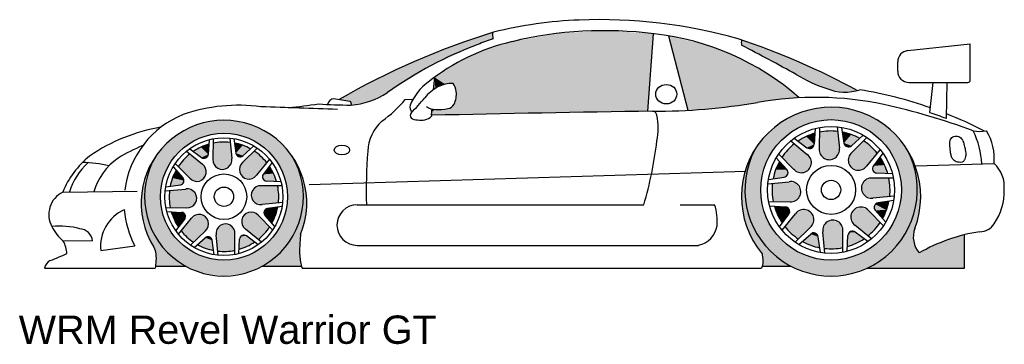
# Model space of a CAD drawing. Header units: millimetres. Extents: x 241.17 to 245.51, y 241.08 to 242.52.
import ezdxf

# ---------------------------------------------------------------- set-up
doc = ezdxf.new("R2010")
doc.units = ezdxf.units.MM
doc.layers.add('HATCH', color=7, linetype='Continuous')
doc.styles.add('arial', font='ARIAL.TTF')

# ---------------------------------------------------------------- blocks, each defined once
blk = doc.blocks.new('*U1')
at = {"layer": 'HATCH', "color": 251, "linetype": 'Continuous'}
for points in [[(9.2865, 3.5036), (9.2507, 3.4299), (9.2552, 3.4242)], [(9.9577, 3.5036), (9.9897, 3.4215), (9.9963, 3.4219)], [(9.2507, 3.4299), (9.231, 3.3504), (9.2552, 3.4242)], [(9.2552, 3.4242), (9.231, 3.3504), (9.2424, 3.3399)], [(9.9963, 3.4219), (9.9897, 3.4215), (10.0152, 3.3335)], [(9.9897, 3.4215), (10.002, 3.3343), (10.0152, 3.3335)], [(9.231, 3.3504), (9.228, 3.2686), (9.2424, 3.3399)], [(9.2424, 3.3399), (9.228, 3.2686), (9.2487, 3.2548)], [(10.002, 3.3343), (9.9938, 3.2466), (10.0152, 3.3335)], [(10.0152, 3.3335), (9.9938, 3.2466), (10.0137, 3.2432)], [(9.228, 3.2686), (9.242, 3.1879), (9.2487, 3.2548)], [(9.2487, 3.2548), (9.242, 3.1879), (9.2738, 3.1733)], [(9.9938, 3.2466), (9.9657, 3.1631), (10.0137, 3.2432)], [(10.0137, 3.2432), (9.9657, 3.1631), (9.9916, 3.1556)], [(9.242, 3.1879), (9.2723, 3.1118), (9.2738, 3.1733)], [(9.2738, 3.1733), (9.2723, 3.1118), (9.3165, 3.0995)], [(9.9657, 3.1631), (9.9191, 3.0883), (9.9916, 3.1556)], [(9.9916, 3.1556), (9.9191, 3.0883), (9.9846, 3.1179)], [(10.2096, 3.1271), (10.1073, 3.094), (10.2096, 2.9804)], [(9.2723, 3.1118), (9.3177, 3.0436), (9.3165, 3.0995)], [(9.3165, 3.0995), (9.3177, 3.0436), (9.3746, 3.037)], [(9.9191, 3.0883), (9.8566, 3.0263), (9.9912, 3.0802)], [(9.9846, 3.1179), (9.9191, 3.0883), (9.9912, 3.0802)], [(10.1073, 3.094), (10.0106, 3.0471), (10.2096, 2.9804)], [(9.3177, 3.0436), (9.3192, 2.9891), (9.3746, 3.037)], [(9.9912, 3.0802), (9.8566, 3.0263), (10.0106, 3.0471)], [(10.0106, 3.0471), (9.8566, 3.0263), (10.2096, 2.9804)], [(9.3746, 3.037), (9.3192, 2.9891), (9.4451, 2.9891)], [(9.8566, 3.0263), (9.7814, 2.9804), (10.2096, 2.9804)]]:
    blk.add_solid(points, dxfattribs=at)
blk = doc.blocks.new('*U2')
at = {"layer": 'HATCH', "color": 251, "linetype": 'Continuous'}
for points in [[(6.6447, 3.474), (6.6052, 3.399), (6.6083, 3.3884)], [(7.2466, 3.474), (7.2831, 3.3884), (7.2881, 3.3938)], [(6.6052, 3.399), (6.584, 3.3169), (6.6083, 3.3884)], [(6.6083, 3.3884), (6.584, 3.3169), (6.5957, 3.2962)], [(7.2881, 3.3938), (7.2831, 3.3884), (7.3086, 3.3059)], [(7.2831, 3.3884), (7.2957, 3.2962), (7.3086, 3.3059)], [(6.584, 3.3169), (6.5824, 3.2322), (6.5957, 3.2962)], [(7.3086, 3.3059), (7.2957, 3.2962), (7.307, 3.2156)], [(6.5957, 3.2962), (6.5824, 3.2322), (6.6078, 3.204)], [(7.2957, 3.2962), (7.2835, 3.204), (7.307, 3.2156)], [(6.5824, 3.2322), (6.6003, 3.1493), (6.6078, 3.204)], [(7.307, 3.2156), (7.2835, 3.204), (7.2831, 3.1285)], [(6.6078, 3.204), (6.6003, 3.1493), (6.6438, 3.1182)], [(7.2835, 3.204), (7.2475, 3.1182), (7.2831, 3.1285)], [(6.6003, 3.1493), (6.6369, 3.0729), (6.6438, 3.1182)], [(7.2831, 3.1285), (7.2475, 3.1182), (7.2788, 3.0584)], [(6.6438, 3.1182), (6.6369, 3.0729), (6.7012, 3.0449)], [(7.2475, 3.1182), (7.1902, 3.0449), (7.2788, 3.0584)], [(6.6369, 3.0729), (6.646, 3.0318), (6.7012, 3.0449)], [(6.7012, 3.0449), (6.646, 3.0318), (6.7758, 2.9893)], [(7.1902, 3.0449), (7.1155, 2.9893), (7.2875, 2.9893)], [(7.2788, 3.0584), (7.1902, 3.0449), (7.2875, 2.9893)], [(6.646, 3.0318), (6.6437, 2.9893), (6.7758, 2.9893)]]:
    blk.add_solid(points, dxfattribs=at)
blk = doc.blocks.new('*U3')
at = {"layer": 'HATCH', "linetype": 'Continuous'}
for points in [[(8.421, 4.0164), (8.2158, 3.9796), (8.8371, 4.0148)], [(8.8371, 4.0148), (8.2158, 3.9796), (8.8121, 3.6726)], [(8.6291, 4.0282), (8.421, 4.0164), (8.8371, 4.0148)], [(8.9055, 4.0054), (8.9907, 3.6767), (9.0625, 3.968)], [(8.2158, 3.9796), (8.0949, 3.943), (8.8121, 3.6726)], [(9.0625, 3.968), (8.9907, 3.6767), (9.2128, 3.9092)], [(8.0949, 3.943), (7.9801, 3.8903), (8.8121, 3.6726)], [(9.2128, 3.9092), (8.9907, 3.6767), (9.3535, 3.83)], [(7.9801, 3.8903), (7.8736, 3.8226), (7.9559, 3.7957)], [(7.9801, 3.8903), (7.9559, 3.7957), (8.8121, 3.6726)], [(7.8736, 3.8226), (7.8676, 3.767), (7.8776, 3.7736)], [(7.8736, 3.8226), (7.921, 3.7916), (7.9559, 3.7957)], [(7.8736, 3.8226), (7.888, 3.7796), (7.921, 3.7916)], [(7.8736, 3.8226), (7.8776, 3.7736), (7.888, 3.7796)], [(9.3535, 3.83), (8.9907, 3.6767), (9.3896, 3.7248)], [(9.3535, 3.83), (9.3896, 3.7248), (9.4818, 3.7321)], [(7.9559, 3.7957), (7.9652, 3.7783), (8.8121, 3.6726)], [(7.9652, 3.7783), (7.9695, 3.759), (8.8121, 3.6726)], [(7.9695, 3.759), (7.9687, 3.7308), (8.8121, 3.6726)], [(7.9487, 3.6906), (7.9324, 3.6842), (8.8121, 3.6726)], [(7.9603, 3.7038), (7.9487, 3.6906), (8.8121, 3.6726)], [(7.9687, 3.7308), (7.9603, 3.7038), (8.8121, 3.6726)], [(9.3896, 3.7248), (8.9907, 3.6767), (9.2982, 3.7117)], [(9.2982, 3.7117), (8.9907, 3.6767), (9.145, 3.6897)], [(7.8629, 3.6819), (7.86, 3.6684), (7.8705, 3.6808)], [(7.8705, 3.6808), (7.86, 3.6684), (7.8782, 3.6806)], [(7.8782, 3.6806), (7.86, 3.6684), (8.8121, 3.6726)], [(8.8121, 3.6726), (7.86, 3.6684), (8.3361, 3.6642)], [(7.86, 3.6684), (7.86, 3.6546), (8.3361, 3.6642)], [(7.9054, 3.681), (7.8782, 3.6806), (8.8121, 3.6726)], [(7.9324, 3.6842), (7.9054, 3.681), (8.8121, 3.6726)]]:
    blk.add_solid(points, dxfattribs=at)
blk = doc.blocks.new('*U4')
at = {"layer": 'HATCH', "linetype": 'Continuous'}
for points in [[(8.131, 4.0201), (7.8978, 3.9388), (8.1316, 4.006)], [(8.1316, 4.006), (7.8978, 3.9388), (8.1317, 3.9918)], [(8.0648, 3.967), (7.8978, 3.9388), (7.8586, 3.874)], [(8.1317, 3.9918), (7.8978, 3.9388), (8.098, 3.9802)], [(8.098, 3.9802), (7.8978, 3.9388), (8.0648, 3.967)], [(9.2272, 3.9871), (9.2264, 3.9757), (9.4876, 3.8866)], [(9.2264, 3.9757), (9.227, 3.9642), (9.4876, 3.8866)], [(9.227, 3.9642), (9.3482, 3.9002), (9.4876, 3.8866)], [(7.8978, 3.9388), (7.6715, 3.8399), (7.8586, 3.874)], [(7.8586, 3.874), (7.6715, 3.8399), (7.6663, 3.7547)], [(9.3482, 3.9002), (9.4688, 3.8351), (9.4876, 3.8866)], [(9.4876, 3.8866), (9.4688, 3.8351), (9.7383, 3.7639)], [(7.6715, 3.8399), (7.4535, 3.724), (7.6663, 3.7547)], [(9.4688, 3.8351), (9.5341, 3.7996), (9.7383, 3.7639)], [(9.5341, 3.7996), (9.6033, 3.7725), (9.7383, 3.7639)], [(7.6663, 3.7547), (7.4535, 3.724), (7.5902, 3.7175)], [(9.6033, 3.7725), (9.6701, 3.7574), (9.7383, 3.7639)], [(7.4535, 3.724), (7.4772, 3.7197), (7.5902, 3.7175)], [(7.4772, 3.7197), (7.5009, 3.7151), (7.5902, 3.7175)], [(7.5902, 3.7175), (7.5009, 3.7151), (7.5067, 3.7084)], [(7.5902, 3.7175), (7.5067, 3.7084), (7.5073, 3.6996)]]:
    blk.add_solid(points, dxfattribs=at)
blk = doc.blocks.new('*U5')
at = {"layer": 'HATCH', "linetype": 'Continuous'}
for points in [[(7.0616, 3.6136), (6.7585, 3.5808), (7.1329, 3.5808)], [(6.8298, 3.6136), (6.7585, 3.5808), (7.0616, 3.6136)], [(6.9849, 3.6304), (6.8298, 3.6136), (7.0616, 3.6136)], [(6.9064, 3.6304), (6.8298, 3.6136), (6.9849, 3.6304)], [(6.7585, 3.5808), (6.6958, 3.5336), (6.8732, 3.5658)], [(6.8732, 3.5658), (6.6958, 3.5336), (6.8057, 3.5378)], [(6.7585, 3.5808), (6.9457, 3.5754), (7.1329, 3.5808)], [(6.7585, 3.5808), (6.8732, 3.5658), (6.9457, 3.5754)], [(7.1329, 3.5808), (6.9457, 3.5754), (7.0181, 3.5658)], [(7.1329, 3.5808), (7.0181, 3.5658), (7.1955, 3.5336)], [(7.0181, 3.5658), (7.0857, 3.5378), (7.1955, 3.5336)], [(6.6958, 3.5336), (6.6447, 3.474), (6.7477, 3.4933)], [(6.8057, 3.5378), (6.6958, 3.5336), (6.7477, 3.4933)], [(7.0857, 3.5378), (7.1437, 3.4933), (7.1955, 3.5336)], [(7.1955, 3.5336), (7.1437, 3.4933), (7.2466, 3.474)], [(6.6447, 3.474), (6.6086, 3.3895), (6.7032, 3.4354)], [(6.7477, 3.4933), (6.6447, 3.474), (6.7032, 3.4354)], [(7.1437, 3.4933), (7.1882, 3.4354), (7.2466, 3.474)], [(7.2466, 3.474), (7.1882, 3.4354), (7.2828, 3.3895)], [(6.7032, 3.4354), (6.6086, 3.3895), (6.6752, 3.3678)], [(7.1882, 3.4354), (7.2161, 3.3678), (7.2828, 3.3895)], [(6.6086, 3.3895), (6.5957, 3.2985), (6.6752, 3.3678)], [(7.2828, 3.3895), (7.2161, 3.3678), (7.2957, 3.2985)], [(6.6752, 3.3678), (6.5957, 3.2985), (6.6657, 3.2954)], [(7.2161, 3.3678), (7.2257, 3.2954), (7.2957, 3.2985)], [(6.5957, 3.2985), (6.6069, 3.2073), (6.6657, 3.2954)], [(6.6657, 3.2954), (6.6069, 3.2073), (6.6752, 3.2229)], [(7.2257, 3.2954), (7.2161, 3.2229), (7.2844, 3.2073)], [(7.2957, 3.2985), (7.2257, 3.2954), (7.2844, 3.2073)], [(6.6752, 3.2229), (6.6069, 3.2073), (6.7032, 3.1554)], [(7.2161, 3.2229), (7.1882, 3.1554), (7.2844, 3.2073)], [(6.6069, 3.2073), (6.6415, 3.1222), (6.7032, 3.1554)], [(7.2844, 3.2073), (7.1882, 3.1554), (7.2498, 3.1222)], [(6.7032, 3.1554), (6.6415, 3.1222), (6.7477, 3.0974)], [(7.1882, 3.1554), (7.1437, 3.0974), (7.2498, 3.1222)], [(6.6415, 3.1222), (6.6971, 3.049), (6.7477, 3.0974)], [(6.7477, 3.0974), (6.6971, 3.049), (6.8057, 3.0529)], [(7.1437, 3.0974), (7.0857, 3.0529), (7.1943, 3.049)], [(7.2498, 3.1222), (7.1437, 3.0974), (7.1943, 3.049)], [(6.8057, 3.0529), (6.6971, 3.049), (6.8732, 3.0249)], [(6.6971, 3.049), (6.7698, 2.9928), (6.8732, 3.0249)], [(7.0857, 3.0529), (7.0181, 3.0249), (7.1943, 3.049)], [(7.1943, 3.049), (7.0181, 3.0249), (7.1216, 2.9928)], [(6.8732, 3.0249), (6.7698, 2.9928), (6.9457, 3.0154)], [(6.9457, 3.0154), (6.7698, 2.9928), (7.1216, 2.9928)], [(7.0181, 3.0249), (6.9457, 3.0154), (7.1216, 2.9928)], [(6.7698, 2.9928), (6.8546, 2.9574), (7.1216, 2.9928)], [(7.1216, 2.9928), (6.8546, 2.9574), (7.0368, 2.9574)], [(6.8546, 2.9574), (6.9457, 2.9454), (7.0368, 2.9574)]]:
    blk.add_solid(points, dxfattribs=at)
blk = doc.blocks.new('*U6')
at = {"layer": 'HATCH', "linetype": 'Continuous'}
for points in [[(6.9509, 3.175), (6.9206, 3.1599), (6.9824, 3.1626)], [(6.9206, 3.1599), (6.9116, 3.1272), (6.9942, 3.1308)], [(6.9942, 3.1308), (6.9116, 3.1272), (6.9936, 3.0587)], [(6.9116, 3.1272), (6.9185, 3.0555), (6.9936, 3.0587)], [(6.9824, 3.1626), (6.9206, 3.1599), (6.9942, 3.1308)], [(7.0319, 3.126), (7.02, 3.1204), (7.0444, 3.1223)], [(7.0148, 3.1085), (7.0122, 3.0633), (7.0807, 3.0952)], [(7.0807, 3.0952), (7.0122, 3.0633), (7.0477, 3.0765)], [(7.02, 3.1204), (7.0148, 3.1085), (7.0807, 3.0952)], [(7.0444, 3.1223), (7.02, 3.1204), (7.0807, 3.0952)], [(6.9936, 3.0587), (6.9185, 3.0555), (6.9562, 3.0542)]]:
    blk.add_solid(points, dxfattribs=at)
blk = doc.blocks.new('*U7')
at = {"layer": 'HATCH', "linetype": 'Continuous'}
for points in [[(7.0345, 3.214), (7.0237, 3.1819), (7.0963, 3.2134)], [(7.0963, 3.2134), (7.0237, 3.1819), (7.1469, 3.162)], [(7.0655, 3.2275), (7.0345, 3.214), (7.0963, 3.2134)], [(7.1264, 3.2365), (7.1219, 3.2243), (7.1725, 3.2128)], [(7.1219, 3.2243), (7.1266, 3.2121), (7.1725, 3.2128)], [(7.1378, 3.2428), (7.1264, 3.2365), (7.1725, 3.2128)], [(7.1725, 3.2128), (7.1266, 3.2121), (7.1568, 3.1783)], [(7.1827, 3.2493), (7.1378, 3.2428), (7.1725, 3.2128)], [(7.0237, 3.1819), (7.0405, 3.1524), (7.1469, 3.162)], [(7.1469, 3.162), (7.0405, 3.1524), (7.1237, 3.1323)], [(7.0405, 3.1524), (7.0961, 3.1065), (7.1237, 3.1323)]]:
    blk.add_solid(points, dxfattribs=at)
blk = doc.blocks.new('*U8')
at = {"layer": 'HATCH', "linetype": 'Continuous'}
for points in [[(7.1458, 3.4304), (7.1187, 3.3941), (7.1645, 3.3974)], [(7.1187, 3.3941), (7.1151, 3.3816), (7.1778, 3.3619)], [(7.1645, 3.3974), (7.1187, 3.3941), (7.1778, 3.3619)], [(7.1102, 3.3439), (7.0784, 3.3321), (7.1823, 3.3433)], [(7.1823, 3.3433), (7.0784, 3.3321), (7.1869, 3.3059)], [(7.1151, 3.3816), (7.1206, 3.3697), (7.1778, 3.3619)], [(7.1206, 3.3697), (7.1325, 3.3644), (7.1778, 3.3619)], [(7.0784, 3.3321), (7.066, 3.3006), (7.1869, 3.3059)], [(7.1869, 3.3059), (7.066, 3.3006), (7.1856, 3.2682)], [(7.066, 3.3006), (7.0811, 3.2703), (7.1856, 3.2682)], [(7.0811, 3.2703), (7.1138, 3.2613), (7.1856, 3.2682)]]:
    blk.add_solid(points, dxfattribs=at)
blk = doc.blocks.new('*U9')
at = {"layer": 'HATCH', "linetype": 'Continuous'}
for points in [[(6.9917, 3.5324), (6.9982, 3.4875), (7.0282, 3.5222)], [(7.0282, 3.5222), (6.9982, 3.4875), (7.0627, 3.5065)], [(7.0627, 3.5065), (6.9982, 3.4875), (7.0289, 3.4763)], [(6.9982, 3.4875), (7.0045, 3.4761), (7.0289, 3.4763)], [(7.0289, 3.4763), (7.0045, 3.4761), (7.0168, 3.4716)], [(7.0791, 3.4966), (7.0277, 3.446), (7.1088, 3.4734)], [(7.1088, 3.4734), (7.0277, 3.446), (7.1345, 3.4458)], [(7.0277, 3.446), (7.0136, 3.4152), (7.1345, 3.4458)], [(7.1345, 3.4458), (7.0136, 3.4152), (7.0886, 3.3902)], [(7.0136, 3.4152), (7.027, 3.3842), (7.0886, 3.3902)], [(7.0886, 3.3902), (7.027, 3.3842), (7.0592, 3.3734)]]:
    blk.add_solid(points, dxfattribs=at)
blk = doc.blocks.new('*U10')
at = {"layer": 'HATCH', "linetype": 'Continuous'}
for points in [[(6.8792, 3.5274), (6.8436, 3.5142), (6.8766, 3.4822)], [(6.8977, 3.532), (6.8971, 3.4599), (6.9797, 3.4635)], [(6.9351, 3.5366), (6.8977, 3.532), (6.9728, 3.5353)], [(6.9728, 3.5353), (6.8977, 3.532), (6.9797, 3.4635)], [(6.8436, 3.5142), (6.8106, 3.4955), (6.8766, 3.4822)], [(6.8106, 3.4955), (6.8469, 3.4684), (6.8766, 3.4822)], [(6.8766, 3.4822), (6.8469, 3.4684), (6.8713, 3.4703)], [(6.8713, 3.4703), (6.8469, 3.4684), (6.8595, 3.4648)], [(6.9797, 3.4635), (6.8971, 3.4599), (6.9707, 3.4308)], [(6.8971, 3.4599), (6.9089, 3.4281), (6.9707, 3.4308)], [(6.9707, 3.4308), (6.9089, 3.4281), (6.9404, 3.4157)]]:
    blk.add_solid(points, dxfattribs=at)
blk = doc.blocks.new('*U11')
at = {"layer": 'HATCH', "linetype": 'Continuous'}
for points in [[(6.7952, 3.4842), (6.7677, 3.4585), (6.8509, 3.4383)], [(6.7677, 3.4585), (6.7444, 3.4288), (6.8509, 3.4383)], [(6.8509, 3.4383), (6.7444, 3.4288), (6.8676, 3.4089)], [(6.7345, 3.4124), (6.7188, 3.3779), (6.7647, 3.3786)], [(6.7444, 3.4288), (6.795, 3.3773), (6.8676, 3.4089)], [(6.8676, 3.4089), (6.795, 3.3773), (6.8569, 3.3767)], [(6.7188, 3.3779), (6.7087, 3.3414), (6.7694, 3.3665)], [(6.7694, 3.3665), (6.7087, 3.3414), (6.7649, 3.3542)], [(6.7649, 3.3542), (6.7087, 3.3414), (6.7535, 3.3479)], [(6.7647, 3.3786), (6.7188, 3.3779), (6.7694, 3.3665)], [(6.795, 3.3773), (6.8258, 3.3632), (6.8569, 3.3767)]]:
    blk.add_solid(points, dxfattribs=at)
blk = doc.blocks.new('*U12')
at = {"layer": 'HATCH', "linetype": 'Continuous'}
for points in [[(6.7058, 3.3225), (6.7045, 3.2848), (6.8102, 3.3204)], [(6.8102, 3.3204), (6.7045, 3.2848), (6.8253, 3.2901)], [(6.7775, 3.3294), (6.7058, 3.3225), (6.8102, 3.3204)], [(6.8253, 3.2901), (6.7045, 3.2848), (6.8129, 3.2586)], [(6.7045, 3.2848), (6.7091, 3.2474), (6.8129, 3.2586)], [(6.8129, 3.2586), (6.7091, 3.2474), (6.7811, 3.2468)], [(6.7136, 3.2288), (6.7269, 3.1933), (6.7588, 3.2263)], [(6.7588, 3.2263), (6.7269, 3.1933), (6.7708, 3.221)], [(6.7708, 3.221), (6.7269, 3.1933), (6.7763, 3.2092)], [(6.7763, 3.2092), (6.7269, 3.1933), (6.7726, 3.1966)], [(6.7726, 3.1966), (6.7269, 3.1933), (6.7455, 3.1603)]]:
    blk.add_solid(points, dxfattribs=at)
blk = doc.blocks.new('*U13')
at = {"layer": 'HATCH', "linetype": 'Continuous'}
for points in [[(6.8322, 3.2173), (6.8027, 3.2005), (6.8643, 3.2066)], [(6.8027, 3.2005), (6.7568, 3.1449), (6.8778, 3.1755)], [(6.8778, 3.1755), (6.7568, 3.1449), (6.8637, 3.1447)], [(6.8643, 3.2066), (6.8027, 3.2005), (6.8778, 3.1755)], [(6.7568, 3.1449), (6.7826, 3.1174), (6.8637, 3.1447)], [(6.8637, 3.1447), (6.7826, 3.1174), (6.8123, 3.0941)], [(6.8624, 3.1144), (6.8286, 3.0842), (6.8931, 3.1032)], [(6.8931, 3.1032), (6.8286, 3.0842), (6.8996, 3.0584)], [(6.8286, 3.0842), (6.8631, 3.0685), (6.8996, 3.0584)], [(6.8746, 3.1191), (6.8624, 3.1144), (6.8868, 3.1146)], [(6.8868, 3.1146), (6.8624, 3.1144), (6.8931, 3.1032)]]:
    blk.add_solid(points, dxfattribs=at)
blk = doc.blocks.new('*U14')
at = {"layer": 'HATCH', "linetype": 'Continuous'}
for points in [[(9.491, 3.6679), (9.4109, 3.6291), (9.6221, 3.6354)], [(9.6666, 3.6878), (9.491, 3.6679), (9.7533, 3.6679)], [(9.5776, 3.6878), (9.491, 3.6679), (9.6666, 3.6878)], [(9.491, 3.6679), (9.6221, 3.6354), (9.7533, 3.6679)], [(9.7533, 3.6679), (9.6221, 3.6354), (9.8333, 3.6291)], [(9.4109, 3.6291), (9.3416, 3.5734), (9.5419, 3.6248)], [(9.5419, 3.6248), (9.3416, 3.5734), (9.4671, 3.5938)], [(9.6221, 3.6354), (9.4109, 3.6291), (9.5419, 3.6248)], [(9.6221, 3.6354), (9.7023, 3.6248), (9.8333, 3.6291)], [(9.8333, 3.6291), (9.7023, 3.6248), (9.9026, 3.5734)], [(9.7023, 3.6248), (9.7771, 3.5938), (9.9026, 3.5734)], [(9.3416, 3.5734), (9.2865, 3.5036), (9.4029, 3.5446)], [(9.4671, 3.5938), (9.3416, 3.5734), (9.4029, 3.5446)], [(9.7771, 3.5938), (9.8413, 3.5446), (9.9026, 3.5734)], [(9.9026, 3.5734), (9.8413, 3.5446), (9.9577, 3.5036)], [(9.4029, 3.5446), (9.2865, 3.5036), (9.3536, 3.4804)], [(9.8413, 3.5446), (9.8906, 3.4804), (9.9577, 3.5036)], [(9.2865, 3.5036), (9.2548, 3.4228), (9.3536, 3.4804)], [(9.3536, 3.4804), (9.2548, 3.4228), (9.3227, 3.4056)], [(9.9577, 3.5036), (9.8906, 3.4804), (9.9894, 3.4228)], [(9.8906, 3.4804), (9.9215, 3.4056), (9.9894, 3.4228)], [(9.2548, 3.4228), (9.2423, 3.337), (9.3227, 3.4056)], [(9.3227, 3.4056), (9.2423, 3.337), (9.3121, 3.3254)], [(9.9894, 3.4228), (9.9215, 3.4056), (10.0019, 3.337)], [(9.9215, 3.4056), (9.9321, 3.3254), (10.0019, 3.337)], [(9.2423, 3.337), (9.2495, 3.2505), (9.3121, 3.3254)], [(9.3121, 3.3254), (9.2495, 3.2505), (9.3227, 3.2451)], [(9.9321, 3.3254), (9.9215, 3.2451), (9.9947, 3.2505)], [(10.0019, 3.337), (9.9321, 3.3254), (9.9947, 3.2505)], [(9.2495, 3.2505), (9.2762, 3.168), (9.3227, 3.2451)], [(9.3227, 3.2451), (9.2762, 3.168), (9.3536, 3.1704)], [(9.9215, 3.2451), (9.8906, 3.1704), (9.968, 3.168)], [(9.9947, 3.2505), (9.9215, 3.2451), (9.968, 3.168)], [(9.3536, 3.1704), (9.2762, 3.168), (9.4029, 3.1062)], [(9.8906, 3.1704), (9.8413, 3.1062), (9.968, 3.168)], [(9.2762, 3.168), (9.3209, 3.0937), (9.4029, 3.1062)], [(9.968, 3.168), (9.8413, 3.1062), (9.9233, 3.0937)], [(9.4029, 3.1062), (9.3209, 3.0937), (9.4671, 3.0569)], [(9.3209, 3.0937), (9.3813, 3.0314), (9.4671, 3.0569)], [(9.8413, 3.1062), (9.7771, 3.0569), (9.9233, 3.0937)], [(9.9233, 3.0937), (9.7771, 3.0569), (9.8629, 3.0314)], [(9.4671, 3.0569), (9.3813, 3.0314), (9.5419, 3.0259)], [(9.7771, 3.0569), (9.7023, 3.0259), (9.8629, 3.0314)], [(9.3813, 3.0314), (9.4542, 2.9844), (9.5419, 3.0259)], [(9.5419, 3.0259), (9.4542, 2.9844), (9.6221, 3.0154)], [(9.6221, 3.0154), (9.4542, 2.9844), (9.79, 2.9844)], [(9.7023, 3.0259), (9.6221, 3.0154), (9.79, 2.9844)], [(9.8629, 3.0314), (9.7023, 3.0259), (9.79, 2.9844)], [(9.4542, 2.9844), (9.5359, 2.9553), (9.79, 2.9844)], [(9.79, 2.9844), (9.5359, 2.9553), (9.7083, 2.9553)], [(9.5359, 2.9553), (9.6221, 2.9454), (9.7083, 2.9553)]]:
    blk.add_solid(points, dxfattribs=at)
blk = doc.blocks.new('*U15')
at = {"layer": 'HATCH', "linetype": 'Continuous'}
for points in [[(9.5955, 3.1757), (9.5858, 3.1407), (9.6744, 3.1446)], [(9.6279, 3.1918), (9.5955, 3.1757), (9.6617, 3.1786)], [(9.6617, 3.1786), (9.5955, 3.1757), (9.6744, 3.1446)], [(9.6744, 3.1446), (9.5858, 3.1407), (9.6738, 3.0705)], [(9.5858, 3.1407), (9.5929, 3.067), (9.6738, 3.0705)], [(9.7022, 3.137), (9.6965, 3.1241), (9.7675, 3.1098)], [(9.7149, 3.1429), (9.7022, 3.137), (9.7284, 3.139)], [(9.7284, 3.139), (9.7022, 3.137), (9.7675, 3.1098)], [(9.6965, 3.1241), (9.6937, 3.0754), (9.7675, 3.1098)], [(9.7675, 3.1098), (9.6937, 3.0754), (9.732, 3.0897)], [(9.6738, 3.0705), (9.5929, 3.067), (9.6334, 3.0656)]]:
    blk.add_solid(points, dxfattribs=at)
blk = doc.blocks.new('*U16')
at = {"layer": 'HATCH', "linetype": 'Continuous'}
for points in [[(9.8167, 3.262), (9.8119, 3.2488), (9.8664, 3.2364)], [(9.8291, 3.2688), (9.8167, 3.262), (9.8664, 3.2364)], [(9.8773, 3.2758), (9.8291, 3.2688), (9.8664, 3.2364)], [(9.7206, 3.2351), (9.7091, 3.2007), (9.7869, 3.2345)], [(9.7869, 3.2345), (9.7091, 3.2007), (9.8388, 3.1817)], [(9.7539, 3.2495), (9.7206, 3.2351), (9.7869, 3.2345)], [(9.8119, 3.2488), (9.817, 3.2357), (9.8664, 3.2364)], [(9.8664, 3.2364), (9.817, 3.2357), (9.8495, 3.1993)], [(9.7091, 3.2007), (9.727, 3.1691), (9.8388, 3.1817)], [(9.8388, 3.1817), (9.727, 3.1691), (9.8138, 3.1497)], [(9.727, 3.1691), (9.7841, 3.122), (9.8138, 3.1497)]]:
    blk.add_solid(points, dxfattribs=at)
blk = doc.blocks.new('*U17')
at = {"layer": 'HATCH', "linetype": 'Continuous'}
for points in [[(9.8084, 3.4317), (9.8045, 3.4182), (9.872, 3.397)], [(9.8376, 3.4708), (9.8084, 3.4317), (9.8577, 3.4352)], [(9.8577, 3.4352), (9.8084, 3.4317), (9.872, 3.397)], [(9.8045, 3.4182), (9.8105, 3.4054), (9.872, 3.397)], [(9.8105, 3.4054), (9.8233, 3.3998), (9.872, 3.397)], [(9.7689, 3.3649), (9.7556, 3.3312), (9.8819, 3.3367)], [(9.8029, 3.3776), (9.7689, 3.3649), (9.8769, 3.377)], [(9.8769, 3.377), (9.7689, 3.3649), (9.8819, 3.3367)], [(9.8819, 3.3367), (9.7556, 3.3312), (9.8805, 3.2961)], [(9.7556, 3.3312), (9.7718, 3.2987), (9.8805, 3.2961)], [(9.7718, 3.2987), (9.8067, 3.289), (9.8805, 3.2961)]]:
    blk.add_solid(points, dxfattribs=at)
blk = doc.blocks.new('*U18')
at = {"layer": 'HATCH', "linetype": 'Continuous'}
for points in [[(9.6717, 3.5806), (9.6787, 3.5323), (9.711, 3.5697)], [(9.711, 3.5697), (9.6787, 3.5323), (9.7482, 3.5527)], [(9.7482, 3.5527), (9.6787, 3.5323), (9.7118, 3.5203)], [(9.6787, 3.5323), (9.6855, 3.52), (9.7118, 3.5203)], [(9.7118, 3.5203), (9.6855, 3.52), (9.6987, 3.5152)], [(9.7658, 3.5421), (9.7129, 3.4901), (9.7978, 3.517)], [(9.7978, 3.517), (9.7129, 3.4901), (9.8255, 3.4874)], [(9.7129, 3.4901), (9.6979, 3.4571), (9.8255, 3.4874)], [(9.8255, 3.4874), (9.6979, 3.4571), (9.7783, 3.4302)], [(9.6979, 3.4571), (9.7124, 3.4239), (9.7783, 3.4302)], [(9.7783, 3.4302), (9.7124, 3.4239), (9.7468, 3.4124)]]:
    blk.add_solid(points, dxfattribs=at)
blk = doc.blocks.new('*U19')
at = {"layer": 'HATCH', "linetype": 'Continuous'}
for points in [[(9.5122, 3.561), (9.4767, 3.5409), (9.5477, 3.5266)], [(9.5505, 3.5753), (9.5122, 3.561), (9.5477, 3.5266)], [(9.5705, 3.5802), (9.5698, 3.5061), (9.6584, 3.51)], [(9.6108, 3.5851), (9.5705, 3.5802), (9.6513, 3.5837)], [(9.6513, 3.5837), (9.5705, 3.5802), (9.6584, 3.51)], [(9.4767, 3.5409), (9.5158, 3.5117), (9.5477, 3.5266)], [(9.5477, 3.5266), (9.5158, 3.5117), (9.542, 3.5137)], [(9.542, 3.5137), (9.5158, 3.5117), (9.5293, 3.5078)], [(9.6584, 3.51), (9.5698, 3.5061), (9.6487, 3.475)], [(9.5698, 3.5061), (9.5825, 3.4722), (9.6487, 3.475)], [(9.6487, 3.475), (9.5825, 3.4722), (9.6163, 3.4589)]]:
    blk.add_solid(points, dxfattribs=at)
blk = doc.blocks.new('*U20')
at = {"layer": 'HATCH', "linetype": 'Continuous'}
for points in [[(9.4601, 3.5287), (9.4304, 3.501), (9.5172, 3.4816)], [(9.4304, 3.501), (9.4054, 3.469), (9.5172, 3.4816)], [(9.5172, 3.4816), (9.4054, 3.469), (9.5351, 3.45)], [(9.3947, 3.4514), (9.3778, 3.4143), (9.4272, 3.415)], [(9.4054, 3.469), (9.4573, 3.4162), (9.5351, 3.45)], [(9.5351, 3.45), (9.4573, 3.4162), (9.5236, 3.4156)], [(9.3778, 3.4143), (9.3669, 3.3749), (9.4323, 3.4019)], [(9.4323, 3.4019), (9.3669, 3.3749), (9.4275, 3.3887)], [(9.4275, 3.3887), (9.3669, 3.3749), (9.4151, 3.3819)], [(9.4272, 3.415), (9.3778, 3.4143), (9.4323, 3.4019)], [(9.4573, 3.4162), (9.4903, 3.4012), (9.5236, 3.4156)]]:
    blk.add_solid(points, dxfattribs=at)
blk = doc.blocks.new('*U21')
at = {"layer": 'HATCH', "linetype": 'Continuous'}
for points in [[(9.3638, 3.3546), (9.3623, 3.314), (9.4724, 3.352)], [(9.4724, 3.352), (9.3623, 3.314), (9.4886, 3.3195)], [(9.4375, 3.3617), (9.3638, 3.3546), (9.4724, 3.352)], [(9.4886, 3.3195), (9.3623, 3.314), (9.4753, 3.2858)], [(9.3623, 3.314), (9.3673, 3.2737), (9.4753, 3.2858)], [(9.4753, 3.2858), (9.3673, 3.2737), (9.4414, 3.2731)], [(9.3722, 3.2537), (9.3865, 3.2155), (9.4209, 3.251)], [(9.4209, 3.251), (9.3865, 3.2155), (9.4337, 3.2453)], [(9.4337, 3.2453), (9.3865, 3.2155), (9.4397, 3.2325)], [(9.4397, 3.2325), (9.3865, 3.2155), (9.4358, 3.219)], [(9.4358, 3.219), (9.3865, 3.2155), (9.4066, 3.1799)]]:
    blk.add_solid(points, dxfattribs=at)
blk = doc.blocks.new('*U22')
at = {"layer": 'HATCH', "linetype": 'Continuous'}
for points in [[(9.4659, 3.2205), (9.4187, 3.1634), (9.5463, 3.1936)], [(9.4974, 3.2383), (9.4659, 3.2205), (9.5318, 3.2268)], [(9.5318, 3.2268), (9.4659, 3.2205), (9.5463, 3.1936)], [(9.5463, 3.1936), (9.4187, 3.1634), (9.5313, 3.1606)], [(9.4187, 3.1634), (9.4464, 3.1337), (9.5313, 3.1606)], [(9.5313, 3.1606), (9.4464, 3.1337), (9.4784, 3.1087)], [(9.5324, 3.1305), (9.496, 3.098), (9.5655, 3.1184)], [(9.5455, 3.1355), (9.5324, 3.1305), (9.5587, 3.1307)], [(9.5587, 3.1307), (9.5324, 3.1305), (9.5655, 3.1184)], [(9.5655, 3.1184), (9.496, 3.098), (9.5725, 3.0701)], [(9.496, 3.098), (9.5332, 3.081), (9.5725, 3.0701)]]:
    blk.add_solid(points, dxfattribs=at)

msp = doc.modelspace()

# ---------------------------------------------------------------- linework, layer by layer
for p, q in [((243.9656, 242.4554), (243.9406, 242.1132)), ((244.0341, 242.446), (244.1193, 242.1174)), ((245.0889, 242.3807), (245.3642, 242.41)), ((245.3642, 242.25), (245.3642, 242.41)), ((245.0442, 242.29), (245.0442, 242.331)), ((243.0021, 242.2632), (242.9961, 242.2076)), ((245.0942, 242.24), (245.3542, 242.24)), ((242.8735, 242.1655), (242.9074, 242.1661)), ((245.1245, 241.8718), (245.4693, 241.8824)), ((242.4504, 241.7895), (244.3752, 241.8487)), ((241.3633, 241.756), (241.6917, 241.7609)), ((242.662, 241.7006), (243.925, 241.7006)), ((244.0857, 241.7006), (244.2371, 241.7006)), ((245.3381, 241.421), (245.3381, 241.5677)), ((241.4951, 241.5416), (241.3655, 241.5397)), ((241.5308, 241.4979), (241.6808, 241.5193)), ((242.662, 241.5214), (244.1667, 241.5214)), ((241.7722, 241.43), (241.9043, 241.43)), ((242.2441, 241.43), (242.416, 241.43)), ((244.4478, 241.4297), (244.5737, 241.4297)), ((241.283, 241.421), (241.7712, 241.421)), ((242.4183, 241.421), (244.444, 241.421)), ((244.9099, 241.421), (245.3381, 241.421))]:
    msp.add_line(p, q)
at = {"linetype": 'Continuous'}
for p, q in [((245.1866, 242.1069), (245.2002, 242.24)), ((245.2588, 242.0811), (245.2619, 242.24))]:
    msp.add_line(p, q, dxfattribs=at)
at = {"color": 7}
for p, q in [((244.6802, 242.037), (244.6762, 241.9672)), ((244.6992, 242.0412), (244.6984, 241.9467)), ((244.7779, 242.0446), (244.787, 241.9506)), ((244.7972, 242.0421), (244.8072, 241.9729)), ((242.0264, 241.9915), (242.0256, 241.9005)), ((242.0995, 241.9947), (242.1082, 241.9041)), ((242.1174, 241.9924), (242.1267, 241.9281)), ((244.5883, 241.9941), (244.6443, 241.9523)), ((244.8925, 242.0074), (244.8403, 241.9609)), ((244.9089, 241.997), (244.8415, 241.9308)), ((241.9235, 241.9478), (241.9755, 241.909)), ((242.0088, 241.9876), (242.0051, 241.9228)), ((242.2211, 241.9505), (242.1562, 241.8867)), ((242.2059, 241.9602), (242.1575, 241.917)), ((244.5729, 241.9823), (244.6458, 241.9222)), ((241.9092, 241.9369), (241.9794, 241.8789)), ((244.5092, 241.9078), (244.5557, 241.8557)), ((244.5196, 241.9242), (244.5859, 241.8568)), ((244.967, 241.9437), (244.9069, 241.8708)), ((244.9788, 241.9283), (244.937, 241.8723)), ((241.85, 241.8677), (241.8932, 241.8193)), ((241.8597, 241.8829), (241.9235, 241.818)), ((242.2751, 241.901), (242.2172, 241.8308)), ((242.2861, 241.8867), (242.2472, 241.8347)), ((244.4745, 241.8125), (244.5437, 241.8226)), ((245.0259, 241.8175), (244.9314, 241.8183)), ((245.0216, 241.8364), (244.9519, 241.8404)), ((241.8178, 241.7792), (241.882, 241.7885)), ((242.3298, 241.7838), (242.2387, 241.7845)), ((242.3258, 241.8014), (242.2611, 241.8051)), ((244.472, 241.7933), (244.566, 241.8023)), ((241.8154, 241.7613), (241.9061, 241.77)), ((245.0293, 241.7387), (244.9353, 241.7297)), ((241.8186, 241.6882), (241.9097, 241.6874)), ((242.333, 241.7106), (242.2423, 241.7019)), ((242.3306, 241.6928), (242.2664, 241.6834)), ((244.4754, 241.7145), (244.5699, 241.7137)), ((244.4796, 241.6956), (244.5494, 241.6916)), ((245.0267, 241.7194), (244.9576, 241.7094)), ((241.8226, 241.6706), (241.8873, 241.6669)), ((241.8733, 241.5709), (241.9312, 241.6412)), ((242.2887, 241.5891), (242.2249, 241.654)), ((242.2984, 241.6043), (242.2552, 241.6527)), ((244.5225, 241.6037), (244.5643, 241.6596)), ((244.5343, 241.5882), (244.5944, 241.6611)), ((244.9817, 241.6078), (244.9154, 241.6751)), ((244.9921, 241.6242), (244.9455, 241.6763)), ((241.8624, 241.5852), (241.9012, 241.6372)), ((244.5924, 241.535), (244.6598, 241.6012)), ((244.9284, 241.5496), (244.8555, 241.6097)), ((241.9273, 241.5215), (241.9922, 241.5853)), ((241.9425, 241.5118), (241.9909, 241.555)), ((242.0489, 241.4772), (242.0402, 241.5679)), ((242.122, 241.4804), (242.1228, 241.5715)), ((242.2393, 241.5351), (242.169, 241.593)), ((242.2249, 241.5241), (242.1729, 241.5629)), ((244.6088, 241.5246), (244.661, 241.5711)), ((244.7041, 241.4899), (244.6941, 241.559)), ((244.7233, 241.4873), (244.7143, 241.5814)), ((244.8021, 241.4908), (244.8029, 241.5852)), ((244.8211, 241.495), (244.825, 241.5647)), ((244.913, 241.5378), (244.857, 241.5796)), ((242.031, 241.4796), (242.0217, 241.5438)), ((242.1396, 241.4843), (242.1433, 241.5491))]:
    msp.add_line(p, q, dxfattribs=at)
for centre, radius in [((244.7506, 241.766), 0.31), ((244.7506, 241.766), 0.28), ((242.0742, 241.736), 0.28), ((242.0742, 241.736), 0.26), ((244.7506, 241.766), 0.1082), ((242.0742, 241.736), 0.1005), ((242.0742, 241.736), 0.0425), ((244.7506, 241.766), 0.0425)]:
    msp.add_circle(centre, radius, dxfattribs=at)
for centre, radius, start, end in [((243.7093, 240.6837), 1.8332, 92.1504, 104.1087), ((243.7265, 240.2442), 2.2731, 74.3123, 92.1674), ((243.7507, 240.7464), 1.7224, 82.6793, 103.6472), ((244.2075, 239.3683), 3.2345, 106.9877, 120.1689), ((243.5013, 241.6796), 0.7905, 107.7531, 112.9294), ((242.776, 242.434), 0.4843, 359.8149, 3.1651), ((243.8447, 241.3025), 1.1591, 48.6589, 83.7832), ((243.3281, 239.3778), 3.2184, 61.4166, 71.6522), ((244.446, 242.4155), 0.0911, 172.3096, 186.7372), ((243.795, 240.7982), 1.7182, 110.4983, 125.5984), ((243.5522, 241.5158), 0.928, 102.9433, 128.5196), ((237.4993, 229.2785), 14.8091, 61.36016, 62.42061), ((245.0942, 242.331), 0.05, 96.0681, 180), ((244.9143, 242.7813), 0.5967, 237.9145, 252.1959), ((245.0942, 242.29), 0.05, 180, 270), ((245.3542, 242.25), 0.01, 270, 0), ((243.1168, 242.0488), 0.24, 126.4397, 157.6304), ((243.1041, 242.0562), 0.1859, 118.0964, 141.1745), ((243.0844, 242.0846), 0.1517, 89.9732, 116.588), ((243.0251, 242.1934), 0.0732, 4.853, 35.8291), ((244.8124, 242.4136), 0.216, 248.1073, 287.6558), ((244.5762, 240.3809), 1.8516, 70.6813, 80.6235), ((242.5602, 242.1393), 0.0292, 91.9041, 172.2215), ((242.2086, 240.052), 2.1453, 78.6869, 80.5931), ((242.6035, 242.4904), 0.3517, 274.9608, 302.9582), ((242.4466, 242.5175), 0.5533, 305.8654, 320.4949), ((241.6967, 243.2312), 1.6475, 316.8877, 320.0275), ((242.9956, 242.1885), 0.1031, 334.7008, 6.1893), ((244.6808, 240.7055), 1.4689, 78.1386, 99.9595), ((242.1367, 241.4028), 0.7367, 82.1637, 109.1507), ((241.1259, 205.7193), 36.4303, 87.72122, 88.25207), ((241.7154, 247.6157), 5.5246, 276.6937, 278.0656), ((242.6642, 244.7253), 2.5854, 266.1486, 269.3287), ((242.6222, 242.1436), 0.0141, 346.043, 58.9692), ((242.9172, 242.1312), 0.024, 158.255, 238.3756), ((243.0045, 242.1858), 0.0646, 233.8697, 271.9449), ((243.0548, 242.1021), 0.0666, 162.1214, 189.7753), ((243.0165, 242.3828), 0.2618, 267.8573, 279.7661), ((243.0559, 242.1616), 0.0371, 277.7809, 332.454), ((243.9776, 244.7335), 2.62, 269.6839, 279.8703), ((244.3123, 239.1357), 3.0812, 69.7772, 77.434), ((242.0496, 241.7123), 0.4162, 111.799, 172.807), ((242.9132, 242.0944), 0.0176, 141.956, 218.044), ((242.9289, 242.1288), 0.054, 236.846, 268.2248), ((242.9417, 242.147), 0.0736, 258.7147, 310.2375), ((247.0195, 54.0964), 188.0421, 90.931295, 91.228293), ((243.9526, 242.0858), 0.0318, 17.103, 60.7182), ((243.7034, 242.0388), 0.2852, 348.4947, 11.4067), ((244.4908, 240.0487), 2.1726, 69.3, 71.3209), ((244.5762, 240.3809), 1.8516, 62.6369, 68.3564), ((241.9239, 241.2732), 0.7797, 99.4437, 124.5638), ((242.8907, 241.9317), 0.1825, 131.1222, 178.3693), ((244.7506, 241.766), 0.26, 83.5418, 101.4582), ((245.4088, 242.2195), 0.1951, 260.7466, 277.9517), ((245.0281, 241.8585), 0.3878, 3.2905, 25.7521), ((245.2332, 241.9033), 0.237, 354.9394, 31.2705), ((241.9745, 241.3164), 0.6948, 111.8331, 121.8998), ((242.0742, 241.736), 0.2414, 83.5418, 101.4582), ((242.2422, 242.1935), 1.7535, 343.6727, 353.0684), ((244.7506, 241.766), 0.26, 128.5418, 146.4582), ((244.7429, 241.944), 0.0446, 176.5306, 8.4694), ((244.7506, 241.766), 0.26, 38.5418, 56.4582), ((241.7337, 241.6045), 0.4002, 129.0586, 157.7562), ((241.7672, 241.678), 0.2787, 124.9947, 163.5526), ((242.0742, 241.736), 0.2414, 128.5418, 146.4582), ((242.0671, 241.8979), 0.0416, 176.3663, 8.6337), ((242.0742, 241.736), 0.2414, 38.5418, 56.4582), ((244.9046, 241.7592), 2.2035, 175.3762, 181.5259), ((244.6192, 241.8864), 0.0446, 221.5306, 53.4694), ((244.871, 241.8974), 0.0446, 131.5306, 323.4694), ((241.6604, 241.678), 0.2787, 131.7766, 163.5526), ((241.4344, 241.3002), 0.587, 76.9309, 88.454), ((241.9547, 241.8454), 0.0416, 221.3663, 53.6337), ((242.1837, 241.8554), 0.0416, 131.3663, 323.6337), ((245.3799, 241.7821), 0.1344, 353.3994, 48.3129), ((244.9287, 241.7738), 0.0446, 86.5306, 278.4694), ((244.7506, 241.766), 0.26, 353.5418, 11.4582), ((242.2361, 241.743), 0.0416, 86.3663, 278.6337), ((242.0742, 241.736), 0.2414, 353.5418, 11.4582), ((244.7506, 241.766), 0.26, 173.5418, 191.4582), ((244.5726, 241.7582), 0.0446, 266.5306, 98.4694), ((241.4131, 241.6568), 0.111, 116.6721, 208.2769), ((242.0742, 241.736), 0.2414, 173.5418, 191.4582), ((241.9123, 241.7289), 0.0416, 266.3663, 98.6337), ((245.2746, 241.7555), 0.2391, 324.5325, 2.6692), ((242.662, 241.611), 0.0896, 90, 270), ((244.0252, 241.6288), 0.2237, 354.593, 18.7126), ((244.882, 241.6456), 0.0446, 41.5306, 233.4694), ((241.7087, 241.516), 0.1788, 114.4373, 185.8121), ((242.0496, 241.7123), 0.4162, 184.6115, 207.6187), ((241.9647, 241.6165), 0.0416, 311.3663, 143.6337), ((242.1937, 241.6265), 0.0416, 41.3663, 233.6337), ((244.6302, 241.6346), 0.0446, 311.5306, 143.4694), ((241.35, 241.2413), 0.3647, 75.8189, 95.4522), ((241.5022, 241.6975), 0.2089, 206.521, 229.1037), ((242.0813, 241.5741), 0.0416, 356.3663, 188.6337), ((242.0742, 241.736), 0.2414, 308.5418, 326.4582), ((244.1423, 241.6258), 0.1072, 283.1467, 350.2762), ((244.7506, 241.766), 0.26, 218.5418, 236.4582), ((244.7584, 241.5879), 0.0446, 356.5306, 188.4694), ((244.7506, 241.766), 0.26, 308.5418, 326.4582), ((245.4073, 241.6536), 0.0721, 269.174, 329.2933), ((241.4331, 241.5325), 0.0627, 8.4003, 84.2782), ((242.0742, 241.736), 0.2414, 218.5418, 236.4582), ((245.2208, 241.558), 0.1077, 159.2, 220.706), ((245.5264, 240.812), 0.7788, 98.8697, 119.8122), ((241.269, 241.4812), 0.1128, 1.8672, 31.1897), ((244.7506, 241.766), 0.26, 263.5418, 281.4582), ((240.235, 244.093), 2.849, 292.1386, 293.7349), ((242.0742, 241.736), 0.2414, 263.5418, 281.4582), ((241.3285, 241.412), 0.0464, 115.364, 168.9055)]:
    msp.add_arc(centre, radius, start, end)
for centre, radius, start, end in [((244.7506, 241.7359), 0.395, 339.2944, 219.5828), ((242.0742, 241.7081), 0.365, 337.6059, 212.225), ((244.7506, 241.766), 0.26, 105.9909, 124.0091), ((244.7506, 241.766), 0.26, 60.9909, 79.0091), ((242.0742, 241.736), 0.2414, 105.9909, 124.0091), ((242.0742, 241.736), 0.2414, 60.9909, 79.0091), ((244.6563, 241.9683), 0.02, 233.2589, 356.7411), ((244.827, 241.9758), 0.02, 188.2589, 311.7411), ((242.0742, 241.736), 0.35, 149.306, 30.694), ((241.9866, 241.9239), 0.0186, 233.2589, 356.7411), ((242.1451, 241.9308), 0.0186, 188.2589, 311.7411), ((244.7506, 241.766), 0.38, 152.0315, 27.9685), ((244.7506, 241.766), 0.26, 15.9909, 34.0091), ((242.0742, 241.736), 0.2414, 15.9909, 34.0091), ((244.7506, 241.766), 0.26, 150.9909, 169.0091), ((244.953, 241.8603), 0.02, 143.2589, 266.7411), ((242.0742, 241.736), 0.2414, 150.9909, 169.0091), ((241.8794, 241.8069), 0.0186, 278.2589, 41.7411), ((242.2621, 241.8236), 0.0186, 143.2589, 266.7411), ((244.5408, 241.8423), 0.02, 278.2589, 41.7411), ((242.0742, 241.736), 0.2414, 330.9909, 349.0091), ((244.7506, 241.766), 0.26, 195.9909, 214.0091), ((244.5483, 241.6716), 0.02, 323.2589, 86.7411), ((244.9605, 241.6896), 0.02, 98.2589, 221.7411), ((244.7506, 241.766), 0.26, 330.9909, 349.0091), ((242.0742, 241.736), 0.2414, 195.9909, 214.0091), ((241.8863, 241.6484), 0.0186, 323.2589, 86.7411), ((242.269, 241.6651), 0.0186, 98.2589, 221.7411), ((242.0033, 241.5411), 0.0186, 8.2589, 131.7411), ((242.1618, 241.5481), 0.0186, 53.2589, 176.7411), ((244.6743, 241.5562), 0.02, 8.2589, 131.7411), ((244.845, 241.5636), 0.02, 53.2589, 176.7411), ((242.0742, 241.736), 0.2414, 240.9909, 259.0091), ((242.0742, 241.736), 0.2414, 285.9909, 304.0091), ((244.7506, 241.766), 0.26, 240.9909, 259.0091), ((244.7506, 241.766), 0.26, 285.9909, 304.0091)]:
    msp.add_arc(centre, radius, start, end, dxfattribs=at)
for centre, major_axis, ratio in [((244.024, 242.1884), (-0.0466, 0), 0.920455), ((242.594, 241.942), (0.0341, 0), 0.629921)]:
    msp.add_ellipse(centre, major_axis=major_axis, ratio=ratio)
for points in [[(245.2776, 241.929), (245.2744, 241.9584), (245.2741, 241.9782), (245.2827, 241.9969), (245.3025, 242.0033), (245.3225, 241.9954), (245.3338, 241.9764), (245.341, 241.9484), (245.3448, 241.9238), (245.3407, 241.902)], [(245.3407, 241.902), (245.3343, 241.892), (245.3077, 241.889), (245.2897, 241.8983), (245.2819, 241.9119), (245.2776, 241.929)]]:
    msp.add_spline(points, degree=3)
for points, knots in [([(242.4117, 241.5691), (242.411, 241.5604), (242.4086, 241.5295), (242.405, 241.4794), (242.4136, 241.4393), (242.4183, 241.421)], [3.431083, 3.431083, 3.431083, 3.431083, 6.051007, 12.704759, 18.348824, 18.348824, 18.348824, 18.348824]), ([(241.7654, 241.5135), (241.769, 241.5039), (241.7761, 241.4808), (241.7744, 241.449), (241.772, 241.4281), (241.7712, 241.421)], [1.978377, 1.978377, 1.978377, 1.978377, 5.039223, 9.216027, 11.361467, 11.361467, 11.361467, 11.361467]), ([(244.4462, 241.4842), (244.447, 241.4799), (244.4504, 241.4591), (244.4519, 241.4341), (244.444, 241.421)], [1.448939, 1.448939, 1.448939, 1.448939, 2.777341, 7.653449, 7.653449, 7.653449, 7.653449])]:
    msp.add_open_spline(points, degree=3, knots=knots, dxfattribs=at)

# ---------------------------------------------------------------- block references
at = {"layer": 'HATCH', "linetype": 'Continuous'}
for name in ['*U3', '*U4', '*U14', '*U5', '*U19', '*U18', '*U10', '*U9', '*U20', '*U11', '*U17', '*U8', '*U21', '*U12', '*U7', '*U16', '*U13', '*U22', '*U6', '*U15']:
    msp.add_blockref(name, (235.1285, 238.4406), dxfattribs=at)
at = {"layer": 'HATCH', "color": 251, "linetype": 'Continuous'}
for name in ['*U2', '*U1']:
    msp.add_blockref(name, (235.1285, 238.4406), dxfattribs=at)

# ---------------------------------------------------------------- texts
at = {"style": 'arial'}
msp.add_text('WRM Revel Warrior GT', height=0.125, dxfattribs=at).set_placement((241.1692, 241.0867))

doc.saveas('drawing.dxf')
